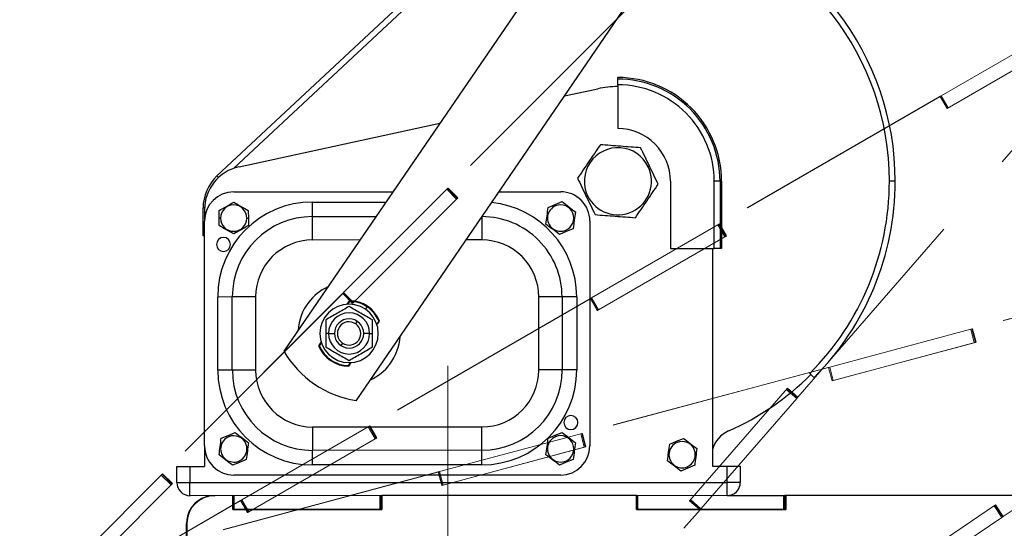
# Paper-space layout 'Sheet4' of a CAD drawing. Header units: inches. Extents: x 0.1 to 16.9, y 0.1 to 10.9.
# Tile 5 of 14: x 6.307 to 7.414, y 7.286 to 7.857. Entities that reach past the tile are written whole.
import ezdxf

# ---------------------------------------------------------------- set-up
doc = ezdxf.new("R2010")
doc.units = ezdxf.units.IN
doc.header["$MEASUREMENT"] = 0
doc.linetypes.add('CENTERX2', pattern=[0.8, 0.5, -0.1, 0.1, -0.1])
doc.linetypes.add('PHANTOM', pattern=[0.5, 0.25, -0.05, 0.05, -0.05, 0.05, -0.05])
doc.layers.add('FORMAT', color=7, linetype='Continuous')
doc.styles.add('SLDTEXTSTYLE0', font='TXT', dxfattribs={"width": 0.75})
doc.dimstyles.new('SLDDIMSTYLE17', dxfattribs={"dimtxt": 0.104167, "dimasz": 0.13, "dimexe": 0, "dimexo": 0.0625, "dimgap": 0.026042, "dimtad": 0, "dimtih": 1, "dimtoh": 1, "dimdec": 0, "dimlfac": 12, "dimrnd": 1e-09, "dimzin": 12, "dimdsep": 46, "dimtxsty": 'SLDTEXTSTYLE0', "dimsah": 1, "dimcen": 0.09, "dimadec": 0, "dimazin": 3, "dimtfac": 1, "dimtdec": 0, "dimtofl": 0, "dimtmove": 0, "dimatfit": 3, "dimfxl": 1, "dimfrac": 2, "dimtolj": 1, "dimtzin": 12, "dimarcsym": 0})

# ---------------------------------------------------------------- blocks, each defined once
blk = doc.blocks.new('_D_81')
at = {"layer": 'FORMAT', "color": 7}
for p, q in [((9.5344, 7.9963), (12.0983, 7.9963)), ((11.9733, 7.9963), (11.9733, 6.0525)), ((11.8194, 6.0314), (11.7877, 6.0314)), ((11.7877, 6.0314), (11.7877, 5.8659)), ((12.1273, 6.0314), (12.159, 6.0314)), ((12.159, 6.0314), (12.159, 5.8659)), ((11.7877, 5.8659), (11.8194, 5.8659)), ((12.159, 5.8659), (12.1273, 5.8659)), ((11.9733, 3.2444), (11.9733, 5.7059)), ((6.9566, 3.2444), (12.0983, 3.2444))]:
    blk.add_line(p, q, dxfattribs=at)
for points in [[(11.9733, 7.9963), (11.9533, 7.8663), (11.9933, 7.8663)], [(11.9733, 3.2444), (11.9933, 3.3744), (11.9533, 3.3744)]]:
    blk.add_solid(points, dxfattribs=at)
at = {"layer": 'FORMAT', "color": 7, "char_height": 0.10417, "attachment_point": 1, "style": 'SLDTEXTSTYLE0'}
for s, insert in [('1448', (11.8194, 6.0001)), ('57', (11.8964, 5.8401))]:
    blk.add_mtext(s, dxfattribs=dict(at, insert=insert))
blk = doc.blocks.new('_D_82')
at = {"layer": 'FORMAT', "color": 7}
for p, q in [((8.8617, 8.5765), (12.5708, 8.5765)), ((12.4458, 8.5765), (12.4458, 6.4584)), ((12.2919, 6.4373), (12.2602, 6.4373)), ((12.2602, 6.4373), (12.2602, 6.2718)), ((12.5997, 6.4373), (12.6314, 6.4373)), ((12.6314, 6.4373), (12.6314, 6.2718)), ((12.2602, 6.2718), (12.2919, 6.2718)), ((12.6314, 6.2718), (12.5997, 6.2718)), ((12.4458, 3.2444), (12.4458, 6.1118)), ((6.9566, 3.2444), (12.5708, 3.2444))]:
    blk.add_line(p, q, dxfattribs=at)
for points in [[(12.4458, 8.5765), (12.4258, 8.4465), (12.4658, 8.4465)], [(12.4458, 3.2444), (12.4658, 3.3744), (12.4258, 3.3744)]]:
    blk.add_solid(points, dxfattribs=at)
at = {"layer": 'FORMAT', "color": 7, "char_height": 0.10417, "attachment_point": 1, "style": 'SLDTEXTSTYLE0'}
for s, insert in [('1625', (12.2919, 6.4061)), ('64', (12.3688, 6.2461))]:
    blk.add_mtext(s, dxfattribs=dict(at, insert=insert))
blk = doc.blocks.new('_D_85')
at = {"layer": 'FORMAT', "color": 7}
for p, q in [((9.4844, 7.9463), (9.4844, 2.1621)), ((6.7888, 2.9756), (6.7888, 2.1621)), ((7.8419, 2.4393), (7.8102, 2.4393)), ((7.8102, 2.4393), (7.8102, 2.2738)), ((8.0728, 2.4393), (8.1045, 2.4393)), ((8.1045, 2.4393), (8.1045, 2.2738)), ((6.7888, 2.2871), (7.7226, 2.2871)), ((9.4844, 2.2871), (8.1921, 2.2871)), ((7.8102, 2.2738), (7.8419, 2.2738)), ((8.1045, 2.2738), (8.0728, 2.2738))]:
    blk.add_line(p, q, dxfattribs=at)
for points in [[(6.7888, 2.2871), (6.9188, 2.2671), (6.9188, 2.3071)], [(9.4844, 2.2871), (9.3544, 2.3071), (9.3544, 2.2671)]]:
    blk.add_solid(points, dxfattribs=at)
at = {"layer": 'FORMAT', "color": 7, "char_height": 0.10417, "attachment_point": 1, "style": 'SLDTEXTSTYLE0'}
for s, insert in [('822', (7.8419, 2.4081)), ('32', (7.8804, 2.2481))]:
    blk.add_mtext(s, dxfattribs=dict(at, insert=insert))
blk = doc.blocks.new('_D_86')
at = {"layer": 'FORMAT', "color": 7}
for p, q in [((8.8117, 8.5265), (8.8117, 2.5924)), ((6.7888, 2.9756), (6.7888, 2.5924)), ((7.6581, 2.8696), (7.6264, 2.8696)), ((7.6264, 2.8696), (7.6264, 2.7041)), ((7.889, 2.8696), (7.9207, 2.8696)), ((7.9207, 2.8696), (7.9207, 2.7041)), ((6.7888, 2.7174), (7.5388, 2.7174)), ((8.8117, 2.7174), (8.0083, 2.7174)), ((7.6264, 2.7041), (7.6581, 2.7041)), ((7.9207, 2.7041), (7.889, 2.7041))]:
    blk.add_line(p, q, dxfattribs=at)
for points in [[(6.7888, 2.7174), (6.9188, 2.6974), (6.9188, 2.7374)], [(8.8117, 2.7174), (8.6817, 2.7374), (8.6817, 2.6974)]]:
    blk.add_solid(points, dxfattribs=at)
at = {"layer": 'FORMAT', "color": 7, "char_height": 0.10417, "attachment_point": 1, "style": 'SLDTEXTSTYLE0'}
for s, insert in [('617', (7.6581, 2.8384)), ('24', (7.6965, 2.6784))]:
    blk.add_mtext(s, dxfattribs=dict(at, insert=insert))

psp = doc.layouts.new('Sheet4')

# ---------------------------------------------------------------- linework, layer by layer
at = {"color": 7, "linetype": 'Continuous', "lineweight": 25}
for p, q in [((7.2151, 8.3776), (6.6044, 7.4846)), ((6.6856, 7.4291), (7.2964, 8.3221)), ((6.5292, 7.6815), (6.7672, 7.9035)), ((6.7717, 7.8987), (6.548, 7.6901)), ((6.9798, 7.7904), (6.9798, 7.792)), ((6.9798, 7.7838), (6.9798, 7.7904)), ((6.9798, 7.7838), (6.9798, 7.7346)), ((6.9197, 7.7713), (6.9572, 7.7794)), ((6.554, 7.6918), (6.7796, 7.7408)), ((7.0138, 7.6919), (7.0153, 7.6926)), ((6.5309, 7.6797), (6.5292, 7.6815)), ((7.0389, 7.6756), (7.0389, 7.6001)), ((7.0946, 7.6756), (7.0881, 7.6756)), ((7.0881, 7.6001), (7.0881, 7.6756)), ((7.0946, 7.6756), (7.0946, 7.6001)), ((7.0963, 7.6756), (7.0946, 7.6756)), ((7.0963, 7.6756), (7.0963, 7.6001)), ((7.2915, 7.6756), (7.2849, 7.6756)), ((6.548, 7.6637), (6.7269, 7.6637)), ((6.8461, 7.6637), (6.9155, 7.6637)), ((6.9458, 7.6592), (6.9443, 7.6585)), ((6.6366, 7.6358), (6.6366, 7.6522)), ((6.6366, 7.6522), (6.719, 7.6522)), ((6.9015, 7.6461), (6.9092, 7.6494)), ((6.9092, 7.6494), (6.917, 7.6526)), ((6.9099, 7.6478), (6.9092, 7.6494)), ((6.5136, 7.6144), (6.5136, 7.6455)), ((6.5153, 7.6455), (6.5136, 7.6455)), ((6.5152, 7.6437), (6.5152, 7.6308)), ((6.5316, 7.6341), (6.5316, 7.6425)), ((6.5644, 7.6425), (6.5645, 7.6341)), ((6.6366, 7.6095), (6.6366, 7.6358)), ((6.6366, 7.6358), (6.7078, 7.6358)), ((6.8269, 7.6356), (6.8269, 7.6096)), ((6.5153, 7.3782), (6.5152, 7.6308)), ((6.5333, 7.6341), (6.5316, 7.6341)), ((6.5316, 7.6257), (6.5316, 7.6341)), ((6.5628, 7.6341), (6.5645, 7.6341)), ((6.5645, 7.6341), (6.5645, 7.6257)), ((6.9483, 7.6309), (6.9484, 7.3783)), ((6.5152, 7.6144), (6.5136, 7.6144)), ((6.9218, 7.619), (6.914, 7.6158)), ((6.9211, 7.6206), (6.9218, 7.619)), ((6.9295, 7.6222), (6.9218, 7.619)), ((6.6898, 7.6096), (6.6366, 7.6095)), ((6.8269, 7.6096), (6.8091, 7.6096)), ((7.0389, 7.6001), (7.0881, 7.6001)), ((7.0861, 7.6001), (7.0861, 7.3554)), ((7.0946, 7.6001), (7.0881, 7.6001)), ((7.0963, 7.6001), (7.0946, 7.6001)), ((6.5464, 7.5456), (6.53, 7.5455)), ((6.53, 7.4635), (6.53, 7.5455)), ((6.5727, 7.5456), (6.5464, 7.5456)), ((6.5464, 7.4635), (6.5464, 7.5456)), ((6.5727, 7.5456), (6.5727, 7.4635)), ((6.6781, 7.5415), (6.6752, 7.5373)), ((6.6762, 7.5373), (6.6785, 7.5406)), ((6.9172, 7.5456), (6.8909, 7.5456)), ((6.8909, 7.4636), (6.8909, 7.5456)), ((6.9172, 7.5456), (6.9172, 7.4636)), ((6.9336, 7.5456), (6.9172, 7.5456)), ((6.9336, 7.5456), (6.9336, 7.4636)), ((6.6962, 7.5316), (6.698, 7.5344)), ((6.6514, 7.5197), (6.6514, 7.5046)), ((6.6851, 7.5154), (6.6869, 7.5181)), ((6.7039, 7.5046), (6.7039, 7.5197)), ((6.711, 7.5184), (6.7087, 7.5151)), ((6.709, 7.5141), (6.7119, 7.5183)), ((6.7114, 7.5175), (6.711, 7.5184)), ((6.6546, 7.5046), (6.6514, 7.5046)), ((6.6514, 7.5046), (6.6514, 7.4894)), ((6.6546, 7.5046), (6.6613, 7.5046)), ((6.7008, 7.5046), (6.6941, 7.5046)), ((6.7008, 7.5046), (6.7039, 7.5046)), ((6.7039, 7.4894), (6.7039, 7.5046)), ((6.6463, 7.495), (6.6434, 7.4908)), ((6.6443, 7.4907), (6.6466, 7.494)), ((6.6703, 7.4937), (6.6684, 7.491)), ((6.644, 7.4916), (6.6443, 7.4907)), ((6.6627, 7.4708), (6.6629, 7.4716)), ((6.6791, 7.4718), (6.6768, 7.4685)), ((6.6773, 7.4677), (6.6801, 7.4718)), ((6.5464, 7.4635), (6.53, 7.4635)), ((6.5727, 7.4635), (6.5464, 7.4635)), ((6.6716, 7.469), (6.6713, 7.4682)), ((6.9172, 7.4636), (6.8909, 7.4636)), ((6.9336, 7.4636), (6.9172, 7.4636)), ((7.1955, 7.4599), (7.1956, 7.4598)), ((7.1955, 7.4599), (7.1955, 7.4599)), ((7.1955, 7.4599), (7.1967, 7.4587)), ((7.2002, 7.4552), (7.1956, 7.4598)), ((6.5418, 7.3901), (6.5496, 7.3933)), ((6.6367, 7.3996), (6.827, 7.3996)), ((6.6367, 7.3996), (6.6367, 7.3733)), ((6.827, 7.3734), (6.827, 7.3996)), ((6.9093, 7.3902), (6.917, 7.3934)), ((6.5341, 7.3869), (6.5418, 7.3901)), ((6.5425, 7.3886), (6.5418, 7.3901)), ((6.9015, 7.387), (6.9093, 7.3902)), ((6.9099, 7.3887), (6.9093, 7.3902)), ((7.038, 7.3804), (7.0458, 7.3836)), ((7.0458, 7.3836), (7.0535, 7.3868)), ((7.0464, 7.3821), (7.0458, 7.3836)), ((6.5153, 7.3782), (6.5153, 7.3553)), ((6.827, 7.3734), (6.6367, 7.3733)), ((6.6367, 7.3569), (6.6367, 7.3733)), ((6.827, 7.357), (6.827, 7.3734)), ((6.5544, 7.3598), (6.5466, 7.3566)), ((6.5537, 7.3613), (6.5544, 7.3598)), ((6.5621, 7.363), (6.5544, 7.3598)), ((6.9218, 7.3599), (6.914, 7.3566)), ((6.9212, 7.3614), (6.9218, 7.3599)), ((6.9296, 7.3631), (6.9218, 7.3599)), ((6.4841, 7.3372), (6.4841, 7.3553)), ((6.4841, 7.3553), (6.4989, 7.3553)), ((6.4989, 7.3553), (6.4989, 7.3372)), ((6.4989, 7.3553), (6.5153, 7.3553)), ((6.827, 7.357), (6.6367, 7.3569)), ((7.0583, 7.3533), (7.0505, 7.3501)), ((7.0577, 7.3548), (7.0583, 7.3533)), ((7.0661, 7.3565), (7.0583, 7.3533)), ((7.0861, 7.3554), (7.1026, 7.3554)), ((7.1026, 7.3373), (7.1026, 7.3554)), ((7.1026, 7.3554), (7.1173, 7.3554)), ((7.1173, 7.3554), (7.1173, 7.3373)), ((6.4841, 7.3372), (6.4989, 7.3372)), ((6.4989, 7.3372), (7.1026, 7.3373)), ((6.4989, 7.3224), (6.4989, 7.3372)), ((6.9156, 7.3455), (6.5481, 7.3454)), ((7.1173, 7.3373), (7.1026, 7.3373)), ((7.1026, 7.3226), (7.1026, 7.3373)), ((7.1026, 7.3226), (6.4989, 7.3224)), ((6.5105, 7.3183), (6.5105, 7.3183)), ((6.5261, 7.3224), (6.5266, 7.3224)), ((6.5469, 7.3225), (6.5266, 7.3224)), ((6.5464, 7.3225), (6.5469, 7.3225)), ((6.5469, 7.3068), (6.5469, 7.3225)), ((6.5469, 7.3068), (6.5469, 7.3225)), ((6.5471, 7.3068), (6.5471, 7.3225)), ((6.5484, 7.3068), (6.5484, 7.3225)), ((6.7125, 7.3069), (6.7125, 7.3225)), ((6.7137, 7.3069), (6.7137, 7.3225)), ((6.714, 7.3225), (6.7145, 7.3225)), ((6.7145, 7.3225), (6.7145, 7.3069)), ((7.0008, 7.3225), (6.7145, 7.3225)), ((7.0003, 7.3225), (7.0008, 7.3225)), ((7.0008, 7.3069), (7.0008, 7.3225)), ((7.0008, 7.3069), (7.0008, 7.3225)), ((7.001, 7.3069), (7.001, 7.3225)), ((7.0023, 7.3069), (7.0023, 7.3225)), ((7.1026, 7.3226), (7.1664, 7.3226)), ((7.1664, 7.3069), (7.1664, 7.3226)), ((7.1664, 7.3226), (7.1676, 7.3226)), ((7.1676, 7.3069), (7.1676, 7.3226)), ((7.1679, 7.3226), (7.1676, 7.3226)), ((7.1679, 7.3226), (7.1684, 7.3226)), ((7.4542, 7.3226), (7.1679, 7.3226)), ((7.1679, 7.3226), (7.1679, 7.3069)), ((7.1684, 7.3226), (7.1684, 7.3069)), ((7.4547, 7.3226), (7.1684, 7.3226)), ((6.7145, 7.3069), (6.5469, 7.3068)), ((6.5469, 7.3068), (6.5471, 7.3068)), ((6.5469, 7.3068), (6.5469, 7.3068)), ((6.5471, 7.3068), (6.5484, 7.3068)), ((6.5484, 7.3068), (6.7125, 7.3069)), ((6.7125, 7.3069), (6.7137, 7.3069)), ((6.714, 7.3069), (6.7137, 7.3069)), ((6.714, 7.3069), (6.7145, 7.3069)), ((7.0008, 7.3069), (7.001, 7.3069)), ((7.1684, 7.3069), (7.0008, 7.3069)), ((7.0008, 7.3069), (7.0008, 7.3069)), ((7.001, 7.3069), (7.0023, 7.3069)), ((7.0023, 7.3069), (7.1664, 7.3069)), ((7.1664, 7.3069), (7.1676, 7.3069)), ((7.1679, 7.3069), (7.1676, 7.3069)), ((7.1679, 7.3069), (7.1684, 7.3069)), ((6.4949, 7.1637), (6.4949, 7.2912)), ((6.4949, 7.2912), (6.4953, 7.2912)), ((6.4949, 7.2912), (6.4949, 7.1649)), ((6.4949, 7.2912), (6.4949, 7.2912)), ((6.4953, 7.2912), (6.4954, 7.1649))]:
    psp.add_line(p, q, dxfattribs=at)
at = {"color": 7, "linetype": 'PHANTOM', "lineweight": 18}
for p, q in [((6.9911, 7.87), (6.7886, 7.6675)), ((6.9914, 7.8703), (6.789, 7.6679)), ((7.3433, 7.7716), (7.4854, 7.8536)), ((7.4949, 7.8411), (7.3498, 7.7573)), ((7.3511, 7.758), (7.4932, 7.8401)), ((7.3416, 7.7706), (7.0936, 7.6274)), ((7.342, 7.7708), (7.0941, 7.6277)), ((7.342, 7.7708), (7.3416, 7.7706)), ((7.3416, 7.7706), (7.342, 7.7708)), ((7.342, 7.7708), (7.3422, 7.7709)), ((7.3498, 7.7573), (7.342, 7.7708)), ((7.3498, 7.7573), (7.342, 7.7708)), ((7.3422, 7.7709), (7.3433, 7.7716)), ((7.35, 7.7574), (7.3422, 7.7709)), ((7.3511, 7.758), (7.3433, 7.7716)), ((7.3498, 7.7573), (7.35, 7.7574)), ((7.35, 7.7574), (7.3511, 7.758)), ((7.3498, 7.7573), (7.3498, 7.7573)), ((7.1821, 7.4331), (7.427, 7.7148)), ((6.6715, 7.5504), (6.7876, 7.6665)), ((6.7876, 7.6665), (6.7884, 7.6673)), ((6.7986, 7.6554), (6.7876, 7.6665)), ((6.7886, 7.6675), (6.7884, 7.6673)), ((6.7995, 7.6563), (6.7884, 7.6673)), ((6.7886, 7.6675), (6.789, 7.6679)), ((6.7886, 7.6675), (6.7997, 7.6565)), ((6.789, 7.6679), (6.8, 7.6568)), ((6.8, 7.6568), (6.6815, 7.5383)), ((6.6826, 7.5394), (6.7986, 7.6554)), ((6.7986, 7.6554), (6.7995, 7.6563)), ((6.7997, 7.6565), (6.7995, 7.6563)), ((6.7997, 7.6565), (6.8, 7.6568)), ((6.9502, 7.5446), (7.0923, 7.6267)), ((7.0923, 7.6267), (7.0934, 7.6273)), ((7.1001, 7.6131), (7.0923, 7.6267)), ((7.0936, 7.6274), (7.0934, 7.6273)), ((7.1012, 7.6137), (7.0934, 7.6273)), ((7.0936, 7.6274), (7.0941, 7.6277)), ((7.0936, 7.6274), (7.1015, 7.6139)), ((7.0941, 7.6277), (7.1019, 7.6141)), ((7.1019, 7.6141), (6.9567, 7.5303)), ((7.1001, 7.6131), (7.1012, 7.6137)), ((7.1015, 7.6139), (7.1012, 7.6137)), ((7.1015, 7.6139), (7.1019, 7.6141)), ((6.958, 7.5311), (7.1001, 7.6131)), ((7.6544, 7.5838), (7.3779, 7.5097)), ((7.6549, 7.584), (7.3783, 7.5099)), ((6.6701, 7.549), (6.4677, 7.3466)), ((6.6705, 7.5494), (6.468, 7.3469)), ((6.6705, 7.5494), (6.6701, 7.549)), ((6.6701, 7.549), (6.6705, 7.5494)), ((6.6705, 7.5494), (6.6706, 7.5495)), ((6.6815, 7.5383), (6.6705, 7.5494)), ((6.6815, 7.5383), (6.6705, 7.5494)), ((6.6706, 7.5495), (6.6715, 7.5504)), ((6.6817, 7.5385), (6.6706, 7.5495)), ((6.6826, 7.5394), (6.6715, 7.5504)), ((6.6815, 7.5383), (6.6817, 7.5385)), ((6.6815, 7.5383), (6.6815, 7.5383)), ((6.6817, 7.5385), (6.6826, 7.5394)), ((6.9485, 7.5436), (6.7006, 7.4005)), ((6.9489, 7.5439), (6.701, 7.4007)), ((6.9489, 7.5439), (6.9485, 7.5436)), ((6.9485, 7.5436), (6.9489, 7.5439)), ((6.9489, 7.5439), (6.9491, 7.544)), ((6.9567, 7.5303), (6.9489, 7.5439)), ((6.9567, 7.5303), (6.9489, 7.5439)), ((6.9491, 7.544), (6.9502, 7.5446)), ((6.9569, 7.5304), (6.9491, 7.544)), ((6.958, 7.5311), (6.9502, 7.5446)), ((6.9567, 7.5303), (6.9569, 7.5304)), ((6.9567, 7.5303), (6.9567, 7.5303)), ((6.9569, 7.5304), (6.958, 7.5311)), ((7.2179, 7.4669), (7.3764, 7.5093)), ((7.3764, 7.5093), (7.3775, 7.5097)), ((7.3804, 7.4942), (7.3764, 7.5093)), ((7.3816, 7.4946), (7.3775, 7.5097)), ((7.3779, 7.5097), (7.3775, 7.5097)), ((7.3779, 7.5097), (7.3783, 7.5099)), ((7.3779, 7.5097), (7.3819, 7.4946)), ((7.3783, 7.5099), (7.3824, 7.4948)), ((7.413, 7.2991), (7.7224, 7.5078)), ((7.3824, 7.4948), (7.2205, 7.4514)), ((7.2219, 7.4518), (7.3804, 7.4942)), ((7.3804, 7.4942), (7.3816, 7.4946)), ((7.3819, 7.4946), (7.3816, 7.4946)), ((7.3819, 7.4946), (7.3824, 7.4948)), ((7.216, 7.4664), (6.9394, 7.3923)), ((7.2164, 7.4665), (6.9399, 7.3924)), ((7.2164, 7.4665), (7.216, 7.4664)), ((7.216, 7.4664), (7.2164, 7.4665)), ((7.2205, 7.4514), (7.2164, 7.4665)), ((7.2164, 7.4665), (7.2166, 7.4665)), ((7.2205, 7.4514), (7.2164, 7.4665)), ((7.2166, 7.4665), (7.2179, 7.4669)), ((7.2207, 7.4514), (7.2166, 7.4665)), ((7.2219, 7.4518), (7.2179, 7.4669)), ((7.2205, 7.4514), (7.2207, 7.4514)), ((7.2205, 7.4514), (7.2205, 7.4514)), ((7.2207, 7.4514), (7.2219, 7.4518)), ((7.0604, 7.3168), (7.1703, 7.4433)), ((7.1808, 7.4316), (7.169, 7.4418)), ((7.1816, 7.4325), (7.1698, 7.4427)), ((7.1703, 7.4433), (7.1821, 7.4331)), ((7.0732, 7.3077), (7.1808, 7.4316)), ((7.1808, 7.4316), (7.1816, 7.4325)), ((7.1816, 7.4325), (7.182, 7.4329)), ((7.1818, 7.4327), (7.1821, 7.4331)), ((6.5571, 7.3177), (6.6992, 7.3997)), ((6.6992, 7.3997), (6.7003, 7.4003)), ((6.7071, 7.3862), (6.6992, 7.3997)), ((6.7006, 7.4005), (6.7003, 7.4003)), ((6.7081, 7.3868), (6.7003, 7.4003)), ((6.7006, 7.4005), (6.701, 7.4007)), ((6.7006, 7.4005), (6.7084, 7.387)), ((6.701, 7.4007), (6.7088, 7.3872)), ((6.938, 7.3919), (6.9391, 7.3922)), ((6.9394, 7.3923), (6.9391, 7.3922)), ((6.9432, 7.3771), (6.9391, 7.3922)), ((6.9394, 7.3923), (6.9399, 7.3924)), ((6.9394, 7.3923), (6.9435, 7.3772)), ((6.9399, 7.3924), (6.9439, 7.3773)), ((6.7088, 7.3872), (6.5637, 7.3034)), ((6.5649, 7.3041), (6.7071, 7.3862)), ((6.7071, 7.3862), (6.7081, 7.3868)), ((6.7084, 7.387), (6.7081, 7.3868)), ((6.7084, 7.387), (6.7088, 7.3872)), ((6.7795, 7.3494), (6.938, 7.3919)), ((6.942, 7.3768), (6.938, 7.3919)), ((6.9439, 7.3773), (6.7821, 7.3339)), ((6.7835, 7.3343), (6.942, 7.3768)), ((6.942, 7.3768), (6.9432, 7.3771)), ((6.9435, 7.3772), (6.9432, 7.3771)), ((6.9435, 7.3772), (6.9439, 7.3773)), ((6.7776, 7.3489), (6.501, 7.2748)), ((6.778, 7.349), (6.5015, 7.2749)), ((6.778, 7.349), (6.7776, 7.3489)), ((6.7776, 7.3489), (6.778, 7.349)), ((6.778, 7.349), (6.7782, 7.3491)), ((6.7821, 7.3339), (6.778, 7.349)), ((6.7821, 7.3339), (6.778, 7.349)), ((6.7782, 7.3491), (6.7795, 7.3494)), ((6.7823, 7.334), (6.7782, 7.3491)), ((6.7835, 7.3343), (6.7795, 7.3494)), ((6.3506, 7.2295), (6.4666, 7.3455)), ((6.4666, 7.3455), (6.4675, 7.3464)), ((6.4777, 7.3345), (6.4666, 7.3455)), ((6.4677, 7.3466), (6.4675, 7.3464)), ((6.4785, 7.3353), (6.4675, 7.3464)), ((6.4677, 7.3466), (6.468, 7.3469)), ((6.4677, 7.3466), (6.4788, 7.3356)), ((6.468, 7.3469), (6.4791, 7.3359)), ((6.4791, 7.3359), (6.3606, 7.2174)), ((6.3616, 7.2184), (6.4777, 7.3345)), ((6.4777, 7.3345), (6.4785, 7.3353)), ((6.4788, 7.3356), (6.4785, 7.3353)), ((6.4788, 7.3356), (6.4791, 7.3359)), ((6.7821, 7.3339), (6.7823, 7.334)), ((6.7821, 7.3339), (6.7821, 7.3339)), ((6.7823, 7.334), (6.7835, 7.3343)), ((6.5554, 7.3167), (6.3075, 7.1735)), ((6.5558, 7.3169), (6.3079, 7.1738)), ((6.5558, 7.3169), (6.5554, 7.3167)), ((6.5554, 7.3167), (6.5558, 7.3169)), ((6.5558, 7.3169), (6.556, 7.317)), ((6.5637, 7.3034), (6.5558, 7.3169)), ((6.5637, 7.3034), (6.5558, 7.3169)), ((6.556, 7.317), (6.5571, 7.3177)), ((6.5638, 7.3035), (6.556, 7.317)), ((6.5649, 7.3041), (6.5571, 7.3177)), ((7.0722, 7.3066), (7.0604, 7.3169)), ((7.0722, 7.3066), (7.0604, 7.3168)), ((7.0723, 7.3068), (7.0605, 7.317)), ((7.0732, 7.3077), (7.0614, 7.318)), ((6.5638, 7.3035), (6.5649, 7.3041)), ((7.0541, 7.2858), (7.0722, 7.3066)), ((7.0722, 7.3066), (7.0723, 7.3068)), ((7.0722, 7.3066), (7.0722, 7.3066)), ((7.0723, 7.3068), (7.0732, 7.3077)), ((7.2654, 7.2183), (7.4043, 7.3121)), ((7.4114, 7.298), (7.4026, 7.3109)), ((7.4124, 7.2987), (7.4036, 7.3116)), ((7.4043, 7.3121), (7.413, 7.2991)), ((6.5637, 7.3034), (6.5638, 7.3035)), ((6.5637, 7.3034), (6.5637, 7.3034)), ((7.2753, 7.2062), (7.4114, 7.298)), ((7.4114, 7.298), (7.4124, 7.2987)), ((7.4124, 7.2987), (7.4128, 7.299)), ((7.4126, 7.2989), (7.413, 7.2991))]:
    psp.add_line(p, q, dxfattribs=at)
at = {"color": 7, "linetype": 'Continuous', "lineweight": 25, "flags": 128}
for points in [[(6.655, 7.4755), (6.6544, 7.476), (6.6537, 7.4765)], [(6.6694, 7.4689), (6.6709, 7.4686), (6.6714, 7.4685)]]:
    psp.add_lwpolyline(points, dxfattribs=at)
at = {"color": 7, "linetype": 'Continuous', "lineweight": 25}
for centre, radius, start, end in [((6.9798, 7.6755), 0.3051, 0.01, 75.4924), ((6.9798, 7.6755), 0.3117, 0.01, 75.0573), ((6.9798, 7.6755), 0.1165, 0.01, 90.01), ((6.9798, 7.6755), 0.1063, 90.01, 102.2643), ((6.9798, 7.6755), 0.1148, 0.01, 90.01), ((6.9798, 7.6755), 0.1083, 0.01, 90.01), ((6.9798, 7.6755), 0.0591, 0.01, 90.01), ((6.9798, 7.6755), 0.0377, 25.6929, 205.6929), ((6.5644, 7.6437), 0.0492, 102.2643, 180.01), ((6.9798, 7.6755), 0.0377, 205.6929, 25.6929), ((6.5628, 7.6455), 0.0492, 133.0043, 180.01), ((6.9798, 7.6755), 0.3051, 315.01, 0.01), ((6.9798, 7.6755), 0.3117, 315.01, 0.01), ((6.548, 7.6309), 0.0328, 90.01, 180.01), ((6.9155, 7.6309), 0.0328, 0.01, 90.01), ((6.6366, 7.5456), 0.1066, 90.01, 180.01), ((6.548, 7.6341), 0.0148, 0.01, 180.01), ((6.8269, 7.5456), 0.1066, 0.01, 84.1056), ((6.9155, 7.6342), 0.0148, 112.4583, 292.4583), ((6.9155, 7.6342), 0.0148, 292.4583, 112.4583), ((6.6366, 7.5456), 0.0902, 90.01, 180.01), ((6.8269, 7.5456), 0.0902, 0.01, 90.01), ((6.548, 7.6341), 0.0148, 180.01, 0.01), ((6.5366, 7.6046), 0.00787, 0.01, 180.01), ((6.5366, 7.6046), 0.00787, 180.01, 0.01), ((6.6366, 7.5456), 0.064, 90.01, 180.01), ((6.8269, 7.5456), 0.064, 0.01, 90.01), ((6.6777, 7.5046), 0.0574, 114.6294, 142.837), ((6.6777, 7.5046), 0.0574, 142.837, 176.6348), ((6.6777, 7.5046), 0.0328, 0.01, 180.01), ((6.6777, 7.5046), 0.0369, 21.8831, 89.3811), ((6.6777, 7.5046), 0.0361, 55.6321, 88.6878), ((6.6777, 7.5046), 0.0231, 0.01, 180.01), ((6.6777, 7.5046), 0.0361, 22.5764, 55.6321), ((6.6777, 7.5046), 0.0164, 0.01, 180.01), ((6.6777, 7.5046), 0.0131, 55.6321, 235.6321), ((6.6777, 7.5046), 0.0131, 235.6321, 55.6321), ((6.6777, 7.5046), 0.0328, 180.01, 0.01), ((6.6777, 7.5046), 0.0231, 180.01, 0.01), ((6.6777, 7.5046), 0.0164, 180.01, 0.01), ((6.6777, 7.5046), 0.0574, 322.837, 356.6348), ((6.7036, 7.5425), 0.1148, 210.2552, 261.009), ((6.6777, 7.5046), 0.0369, 201.8831, 269.3811), ((6.6777, 7.5046), 0.0361, 202.5764, 235.6321), ((6.6777, 7.5046), 0.0361, 235.6321, 268.6878), ((6.6777, 7.5046), 0.0574, 294.6294, 322.837), ((6.6367, 7.4635), 0.1066, 180.01, 270.01), ((6.6367, 7.4635), 0.0902, 180.01, 270.01), ((6.6367, 7.4635), 0.064, 180.01, 270.01), ((6.8269, 7.4636), 0.064, 270.01, 0.01), ((6.8269, 7.4636), 0.0902, 270.01, 0.01), ((6.8269, 7.4636), 0.1066, 270.01, 0.01), ((6.9798, 7.6755), 0.3068, 293.9511, 315.0069), ((6.927, 7.4045), 0.00787, 0.01, 180.01), ((6.927, 7.4045), 0.00787, 180.01, 0.01), ((7.1176, 7.3652), 0.0328, 113.9511, 164.1069), ((6.5481, 7.3749), 0.0148, 112.4583, 292.4583), ((6.5481, 7.3749), 0.0148, 292.4583, 112.4583), ((6.9155, 7.375), 0.0148, 112.4583, 292.4583), ((6.9155, 7.375), 0.0148, 292.4583, 112.4583), ((7.052, 7.3685), 0.0148, 112.4583, 292.4583), ((7.052, 7.3685), 0.0148, 292.4583, 112.4583), ((6.5481, 7.3782), 0.0328, 180.01, 270.01), ((6.9155, 7.3783), 0.0328, 270.01, 0.01), ((6.4989, 7.3372), 0.0148, 180.01, 270.01), ((7.1026, 7.3373), 0.0148, 270.01, 0.01), ((6.5261, 7.2912), 0.0312, 90.0234, 180.023), ((6.5261, 7.2912), 0.0312, 120.01, 180.01), ((6.5266, 7.2912), 0.0312, 90.0234, 180.023), ((6.5261, 7.2912), 0.0312, 90.01, 120.01)]:
    psp.add_arc(centre, radius, start, end, dxfattribs=at)
for points, knots in [([(6.9601, 7.7165), (6.958, 7.7134), (6.9538, 7.7073), (6.9473, 7.6978), (6.9408, 7.6882), (6.9366, 7.682), (6.9345, 7.679)], [0, 0, 0, 0, 0.249726, 0.499061, 0.749659, 1, 1, 1, 1]), ([(7.0054, 7.7131), (7.0017, 7.7134), (6.9943, 7.7139), (6.9828, 7.7148), (6.9713, 7.7157), (6.9638, 7.7162), (6.9601, 7.7165)], [0, 0, 0, 0, 0.249726, 0.499061, 0.749659, 1, 1, 1, 1]), ([(7.0153, 7.6926), (7.0136, 7.6961), (7.0103, 7.703), (7.007, 7.7098), (7.0054, 7.7131)], [0, 0, 0, 0, 0.502014, 1, 1, 1, 1]), ([(7.0251, 7.6721), (7.0235, 7.6755), (7.0203, 7.6822), (7.0169, 7.6892), (7.0153, 7.6926)], [0, 0, 0, 0, 0.50167, 1, 1, 1, 1]), ([(6.9345, 7.679), (6.9361, 7.6756), (6.9393, 7.6689), (6.9426, 7.662), (6.9443, 7.6585)], [0, 0, 0, 0, 0.497986, 1, 1, 1, 1]), ([(6.9995, 7.6346), (7.0016, 7.6377), (7.0058, 7.6438), (7.0123, 7.6533), (7.0188, 7.6629), (7.023, 7.6691), (7.0251, 7.6721)], [0, 0, 0, 0, 0.249726, 0.499061, 0.749659, 1, 1, 1, 1]), ([(6.9443, 7.6585), (6.946, 7.655), (6.9493, 7.6481), (6.9526, 7.6414), (6.9542, 7.638)], [0, 0, 0, 0, 0.49833, 1, 1, 1, 1]), ([(6.5316, 7.6425), (6.5344, 7.6441), (6.5398, 7.6472), (6.5453, 7.6504), (6.548, 7.652)], [0, 0, 0, 0, 0.499468, 1, 1, 1, 1]), ([(6.548, 7.652), (6.5508, 7.6504), (6.5563, 7.6472), (6.5617, 7.6441), (6.5644, 7.6425)], [0, 0, 0, 0, 0.49923, 1, 1, 1, 1]), ([(6.917, 7.6526), (6.9195, 7.6507), (6.9245, 7.6468), (6.9295, 7.643), (6.932, 7.641)], [0, 0, 0, 0, 0.499468, 1, 1, 1, 1]), ([(6.899, 7.6274), (6.8994, 7.6305), (6.9002, 7.6368), (6.9011, 7.643), (6.9015, 7.6461)], [0, 0, 0, 0, 0.49923, 1, 1, 1, 1]), ([(6.932, 7.641), (6.9316, 7.6379), (6.9308, 7.6316), (6.9299, 7.6254), (6.9295, 7.6222)], [0, 0, 0, 0, 0.49923, 1, 1, 1, 1]), ([(6.9542, 7.638), (6.9579, 7.6377), (6.9653, 7.6372), (6.9768, 7.6363), (6.9883, 7.6354), (6.9958, 7.6349), (6.9995, 7.6346)], [0, 0, 0, 0, 0.249726, 0.499061, 0.749659, 1, 1, 1, 1]), ([(6.548, 7.6163), (6.5453, 7.6179), (6.5398, 7.621), (6.5344, 7.6242), (6.5316, 7.6257)], [0, 0, 0, 0, 0.49923, 1, 1, 1, 1]), ([(6.5645, 7.6257), (6.5617, 7.6242), (6.5563, 7.621), (6.5508, 7.6179), (6.548, 7.6163)], [0, 0, 0, 0, 0.499468, 1, 1, 1, 1]), ([(6.914, 7.6158), (6.9115, 7.6177), (6.9065, 7.6216), (6.9015, 7.6254), (6.899, 7.6274)], [0, 0, 0, 0, 0.499468, 1, 1, 1, 1]), ([(6.5496, 7.3933), (6.5521, 7.3914), (6.5571, 7.3876), (6.5621, 7.3837), (6.5646, 7.3818)], [0, 0, 0, 0, 0.499468, 1, 1, 1, 1]), ([(6.917, 7.3934), (6.9195, 7.3915), (6.9245, 7.3876), (6.9295, 7.3838), (6.9321, 7.3818)], [0, 0, 0, 0, 0.499468, 1, 1, 1, 1]), ([(6.5316, 7.3681), (6.532, 7.3713), (6.5328, 7.3776), (6.5336, 7.3838), (6.5341, 7.3869)], [0, 0, 0, 0, 0.49923, 1, 1, 1, 1]), ([(6.5646, 7.3818), (6.5642, 7.3786), (6.5634, 7.3723), (6.5625, 7.3661), (6.5621, 7.363)], [0, 0, 0, 0, 0.49923, 1, 1, 1, 1]), ([(6.899, 7.3682), (6.8995, 7.3713), (6.9003, 7.3776), (6.9011, 7.3838), (6.9015, 7.387)], [0, 0, 0, 0, 0.49923, 1, 1, 1, 1]), ([(6.9321, 7.3818), (6.9316, 7.3787), (6.9308, 7.3724), (6.93, 7.3662), (6.9296, 7.3631)], [0, 0, 0, 0, 0.49923, 1, 1, 1, 1]), ([(7.0535, 7.3868), (7.056, 7.3849), (7.061, 7.3811), (7.066, 7.3772), (7.0685, 7.3753)], [0, 0, 0, 0, 0.499468, 1, 1, 1, 1]), ([(7.0355, 7.3616), (7.0359, 7.3648), (7.0368, 7.3711), (7.0376, 7.3773), (7.038, 7.3804)], [0, 0, 0, 0, 0.49923, 1, 1, 1, 1]), ([(7.0685, 7.3753), (7.0681, 7.3722), (7.0673, 7.3659), (7.0665, 7.3596), (7.0661, 7.3565)], [0, 0, 0, 0, 0.49923, 1, 1, 1, 1]), ([(6.5466, 7.3566), (6.5441, 7.3585), (6.5391, 7.3623), (6.5341, 7.3662), (6.5316, 7.3681)], [0, 0, 0, 0, 0.499468, 1, 1, 1, 1]), ([(6.914, 7.3566), (6.9116, 7.3586), (6.9066, 7.3624), (6.9016, 7.3663), (6.899, 7.3682)], [0, 0, 0, 0, 0.499468, 1, 1, 1, 1]), ([(7.0505, 7.3501), (7.048, 7.352), (7.0431, 7.3558), (7.038, 7.3597), (7.0355, 7.3616)], [0, 0, 0, 0, 0.499468, 1, 1, 1, 1])]:
    psp.add_open_spline(points, degree=3, knots=knots, dxfattribs=at)
for points in [[(6.6777, 7.5349), (6.6733, 7.5323), (6.6645, 7.5273), (6.6558, 7.5222), (6.6514, 7.5197)], [(6.7039, 7.5197), (6.6995, 7.5222), (6.6908, 7.5273), (6.682, 7.5323), (6.6777, 7.5349)], [(6.6514, 7.4894), (6.6558, 7.4869), (6.6645, 7.4818), (6.6733, 7.4768), (6.6777, 7.4743)], [(6.6777, 7.4743), (6.682, 7.4768), (6.6908, 7.4818), (6.6995, 7.4869), (6.7039, 7.4894)]]:
    psp.add_open_spline(points, degree=3, dxfattribs=at)
at = {"layer": 'FORMAT', "color": 7, "linetype": 'CENTERX2', "lineweight": 18}
psp.add_line((6.7888, 7.4683), (6.7888, 3.0256), dxfattribs=at)

# ---------------------------------------------------------------- dimensions: what is measured, and where the dimension line sits
at = {"layer": 'FORMAT', "color": 7}
for base, p2, picture, middle in [((8.8117, 2.7174), (8.8117, 8.5765), '_D_86', (7.7735, 2.7174)), ((9.4844, 2.2871), (9.4844, 7.9963), '_D_85', (7.9574, 2.2871))]:
    dim = psp.add_linear_dim(base=base, p1=(6.7888, 3.0256), p2=p2, dimstyle='SLDDIMSTYLE17', dxfattribs=at)
    dim.commit()
    dim.dimension.update_dxf_attribs({"geometry": picture, "text_midpoint": middle, "dimtype": 160})
for base, p1, picture, middle in [((12.4458, 3.2444), (8.8117, 8.5765), '_D_82', (12.4458, 6.2851)), ((11.9733, 3.2444), (9.4844, 7.9963), '_D_81', (11.9733, 5.8792))]:
    dim = psp.add_linear_dim(base=base, p1=p1, p2=(6.9066, 3.2444), angle=90, dimstyle='SLDDIMSTYLE17', dxfattribs=at)
    dim.commit()
    dim.dimension.update_dxf_attribs({"geometry": picture, "text_midpoint": middle, "dimtype": 160})

doc.saveas('drawing.dxf')
